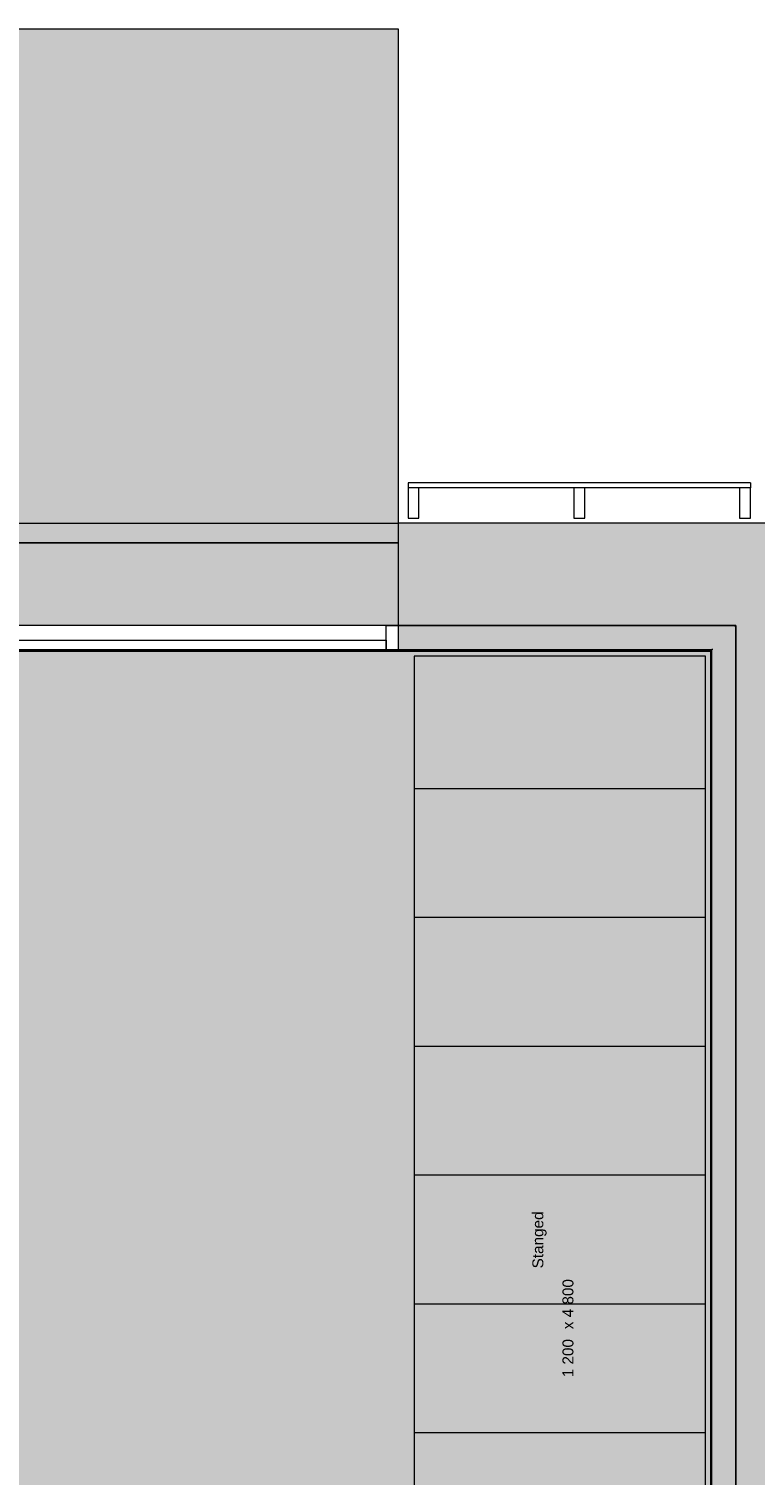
# Model space of a CAD drawing. Header units: millimetres. Extents: x -30 to 102382, y -31808 to 51594.
# Tile 78 of 172: x 44839 to 47829, y 34475 to 40425. Entities that reach past the tile are written whole.
import ezdxf
from ezdxf.enums import TextEntityAlignment as Align

# ---------------------------------------------------------------- set-up
doc = ezdxf.new("R2010")
doc.units = ezdxf.units.MM
doc.header["$MEASUREMENT"] = 0
for name, pattern in [('Hidden Line', [95.25, 63.5, -31.75]), ('tl_xref_DASH_2.5-1.25', [3750, 2500, -1250]), ('Wipeout_Contour', [1000, 0, -1000])]:
    doc.linetypes.add(name, pattern=pattern)
for name, color, linetype in [('04 Välissein kandev proj.AR', 7, 'Continuous'), ('05 Sisesein proj.AR', 7, 'Continuous'), ('06 Põrand proj.AR', 7, 'Continuous'), ('13 Fassaadikate välisosa.AR', 7, 'Continuous'), ('20 Tehnoloogia.AR', 7, 'Continuous'), ('38 Jalapuhastusrestid.AR', 7, 'Continuous'), ('44 Sisustus_ erimööbel tähis.SA', 7, 'Continuous'), ('47 Siseviimistlus_ põrand.SA', 7, 'Continuous'), ('47 Siseviimistlus_ sein.SA', 7, 'Continuous')]:
    doc.layers.add(name, color=color, linetype=linetype)
doc.styles.add('GENERATED_STYLE_3', font='arial.ttf')

# ---------------------------------------------------------------- blocks, each defined once
blk = doc.blocks.new('Rectangular Window Opening 26_7')
at = {"layer": '47 Siseviimistlus_ sein.SA', "color": 7, "linetype": 'Continuous', "lineweight": 13}
for p, q in [((-1380, 5), (1380, 5)), ((-1380, 0), (-1380, 5)), ((-1380, 0), (1380, 0)), ((1380, 0), (1380, 5))]:
    blk.add_line(p, q, dxfattribs=at)
blk = doc.blocks.new('Bookshelf 02 26[133]_2', base_point=(46425, 37845))
at = {"layer": '20 Tehnoloogia.AR', "color": 7, "linetype": 'Continuous', "lineweight": 20}
for p, q in [((46425, 37300), (47625, 37300)), ((46425, 36770), (47625, 36770)), ((46425, 36240), (47625, 36240)), ((46425, 35710), (47625, 35710)), ((46425, 35180), (47625, 35180)), ((46425, 34650), (47625, 34650)), ((46425, 34120), (47625, 34120)), ((46425, 33590), (47625, 33590))]:
    blk.add_line(p, q, dxfattribs=at)
at = {"layer": '20 Tehnoloogia.AR', "color": 7, "linetype": 'Continuous', "lineweight": 20, "flags": 128}
blk.add_lwpolyline([(46425, 37845), (46425, 33045), (47625, 33045), (47625, 37845)], close=True, dxfattribs=at)
blk = doc.blocks.new('FSD-01[422]_2', base_point=(46400, 38412))
at = {"color": 254, "linetype": 'Wipeout_Contour', "lineweight": 0, "ltscale": 241175.082537}
blk.add_wipeout([(46400, 38412), (46445, 38412), (46445, 38537), (46400, 38537)], dxfattribs=at).dxf.layer = '13 Fassaadikate välisosa.AR'
at = {"color": 254, "linetype": 'Wipeout_Contour', "lineweight": 0, "ltscale": 243283.253167}
blk.add_wipeout([(47082.5, 38412), (47127.5, 38412), (47127.5, 38537), (47082.5, 38537)], dxfattribs=at).dxf.layer = '13 Fassaadikate välisosa.AR'
at = {"color": 254, "linetype": 'Wipeout_Contour', "lineweight": 0, "ltscale": 245403.683547}
blk.add_wipeout([(47765, 38412), (47810, 38412), (47810, 38537), (47765, 38537)], dxfattribs=at).dxf.layer = '13 Fassaadikate välisosa.AR'
at = {"layer": '13 Fassaadikate välisosa.AR', "color": 7, "linetype": 'Continuous', "lineweight": 20}
for p, q in [((47810, 38557), (46400, 38557)), ((46400, 38557), (46400, 38537)), ((47810, 38557), (46400, 38557)), ((46400, 38557), (46400, 38537)), ((47810, 38557), (46400, 38557)), ((46400, 38557), (46400, 38537)), ((47810, 38557), (46400, 38557)), ((46400, 38557), (46400, 38537)), ((47810, 38557), (47810, 38537)), ((47810, 38557), (47810, 38537)), ((47810, 38557), (47810, 38537)), ((47810, 38557), (47810, 38537)), ((46445, 38537), (46400, 38537)), ((46400, 38537), (46400, 38412)), ((47810, 38537), (46400, 38537)), ((47810, 38537), (46400, 38537)), ((47810, 38537), (46400, 38537)), ((47810, 38537), (46400, 38537)), ((46445, 38412), (46445, 38537)), ((47127.5, 38537), (47082.5, 38537)), ((47082.5, 38537), (47082.5, 38412)), ((47127.5, 38412), (47127.5, 38537)), ((47810, 38537), (47765, 38537)), ((47765, 38537), (47765, 38412)), ((47810, 38412), (47810, 38537)), ((46400, 38412), (46445, 38412)), ((47082.5, 38412), (47127.5, 38412)), ((47765, 38412), (47810, 38412))]:
    blk.add_line(p, q, dxfattribs=at)
blk = doc.blocks.new('FSD-02[423]_2', base_point=(46400, 38412))
at = {"color": 254, "linetype": 'Wipeout_Contour', "lineweight": 0, "ltscale": 241175.082542}
blk.add_wipeout([(46400, 38412), (46445, 38412), (46445, 38537), (46400, 38537)], dxfattribs=at).dxf.layer = '13 Fassaadikate välisosa.AR'
at = {"color": 254, "linetype": 'Wipeout_Contour', "lineweight": 0, "ltscale": 243283.253171}
blk.add_wipeout([(47082.5, 38412), (47127.5, 38412), (47127.5, 38537), (47082.5, 38537)], dxfattribs=at).dxf.layer = '13 Fassaadikate välisosa.AR'
at = {"color": 254, "linetype": 'Wipeout_Contour', "lineweight": 0, "ltscale": 245403.683552}
blk.add_wipeout([(47765, 38412), (47810, 38412), (47810, 38537), (47765, 38537)], dxfattribs=at).dxf.layer = '13 Fassaadikate välisosa.AR'
at = {"layer": '13 Fassaadikate välisosa.AR', "color": 7, "linetype": 'Continuous', "lineweight": 20}
for p, q in [((47810, 38557), (46400, 38557)), ((46400, 38557), (46400, 38537)), ((47810, 38557), (46400, 38557)), ((46400, 38557), (46400, 38537)), ((47810, 38557), (46400, 38557)), ((46400, 38557), (46400, 38537)), ((47810, 38557), (46400, 38557)), ((46400, 38557), (46400, 38537)), ((47810, 38557), (46400, 38557)), ((46400, 38557), (46400, 38537)), ((47810, 38557), (46400, 38557)), ((46400, 38557), (46400, 38537)), ((47810, 38557), (46400, 38557)), ((46400, 38557), (46400, 38537)), ((47810, 38557), (46400, 38557)), ((46400, 38557), (46400, 38537)), ((47810, 38557), (46400, 38557)), ((46400, 38557), (46400, 38537)), ((47810, 38557), (47810, 38537)), ((47810, 38557), (47810, 38537)), ((47810, 38557), (47810, 38537)), ((47810, 38557), (47810, 38537)), ((47810, 38557), (47810, 38537)), ((47810, 38557), (47810, 38537)), ((47810, 38557), (47810, 38537)), ((47810, 38557), (47810, 38537)), ((47810, 38557), (47810, 38537)), ((46445, 38537), (46400, 38537)), ((46400, 38537), (46400, 38412)), ((47810, 38537), (46400, 38537)), ((47810, 38537), (46400, 38537)), ((47810, 38537), (46400, 38537)), ((47810, 38537), (46400, 38537)), ((47810, 38537), (46400, 38537)), ((47810, 38537), (46400, 38537)), ((47810, 38537), (46400, 38537)), ((47810, 38537), (46400, 38537)), ((47810, 38537), (46400, 38537)), ((46445, 38412), (46445, 38537)), ((47127.5, 38537), (47082.5, 38537)), ((47082.5, 38537), (47082.5, 38412)), ((47127.5, 38412), (47127.5, 38537)), ((47810, 38537), (47765, 38537)), ((47765, 38537), (47765, 38412)), ((47810, 38412), (47810, 38537)), ((46400, 38412), (46445, 38412)), ((47082.5, 38412), (47127.5, 38412)), ((47765, 38412), (47810, 38412))]:
    blk.add_line(p, q, dxfattribs=at)
blk = doc.blocks.new('FSD-02[424]_2', base_point=(46400, 38412))
at = {"color": 254, "linetype": 'Wipeout_Contour', "lineweight": 0, "ltscale": 241175.082542}
blk.add_wipeout([(46400, 38412), (46445, 38412), (46445, 38537), (46400, 38537)], dxfattribs=at).dxf.layer = '13 Fassaadikate välisosa.AR'
at = {"color": 254, "linetype": 'Wipeout_Contour', "lineweight": 0, "ltscale": 243283.253171}
blk.add_wipeout([(47082.5, 38412), (47127.5, 38412), (47127.5, 38537), (47082.5, 38537)], dxfattribs=at).dxf.layer = '13 Fassaadikate välisosa.AR'
at = {"color": 254, "linetype": 'Wipeout_Contour', "lineweight": 0, "ltscale": 245403.683552}
blk.add_wipeout([(47765, 38412), (47810, 38412), (47810, 38537), (47765, 38537)], dxfattribs=at).dxf.layer = '13 Fassaadikate välisosa.AR'
at = {"layer": '13 Fassaadikate välisosa.AR', "color": 7, "linetype": 'Continuous', "lineweight": 20}
for p, q in [((47810, 38557), (46400, 38557)), ((46400, 38557), (46400, 38537)), ((47810, 38557), (46400, 38557)), ((46400, 38557), (46400, 38537)), ((47810, 38557), (46400, 38557)), ((46400, 38557), (46400, 38537)), ((47810, 38557), (46400, 38557)), ((46400, 38557), (46400, 38537)), ((47810, 38557), (46400, 38557)), ((46400, 38557), (46400, 38537)), ((47810, 38557), (46400, 38557)), ((46400, 38557), (46400, 38537)), ((47810, 38557), (46400, 38557)), ((46400, 38557), (46400, 38537)), ((47810, 38557), (46400, 38557)), ((46400, 38557), (46400, 38537)), ((47810, 38557), (46400, 38557)), ((46400, 38557), (46400, 38537)), ((47810, 38557), (47810, 38537)), ((47810, 38557), (47810, 38537)), ((47810, 38557), (47810, 38537)), ((47810, 38557), (47810, 38537)), ((47810, 38557), (47810, 38537)), ((47810, 38557), (47810, 38537)), ((47810, 38557), (47810, 38537)), ((47810, 38557), (47810, 38537)), ((47810, 38557), (47810, 38537)), ((46445, 38537), (46400, 38537)), ((46400, 38537), (46400, 38412)), ((47810, 38537), (46400, 38537)), ((47810, 38537), (46400, 38537)), ((47810, 38537), (46400, 38537)), ((47810, 38537), (46400, 38537)), ((47810, 38537), (46400, 38537)), ((47810, 38537), (46400, 38537)), ((47810, 38537), (46400, 38537)), ((47810, 38537), (46400, 38537)), ((47810, 38537), (46400, 38537)), ((46445, 38412), (46445, 38537)), ((47127.5, 38537), (47082.5, 38537)), ((47082.5, 38537), (47082.5, 38412)), ((47127.5, 38412), (47127.5, 38537)), ((47810, 38537), (47765, 38537)), ((47765, 38537), (47765, 38412)), ((47810, 38412), (47810, 38537)), ((46400, 38412), (46445, 38412)), ((47082.5, 38412), (47127.5, 38412)), ((47765, 38412), (47810, 38412))]:
    blk.add_line(p, q, dxfattribs=at)
blk = doc.blocks.new('Label_18_2', base_point=(47025, 34877.6))
at = {"layer": '44 Sisustus_ erimööbel tähis.SA', "color": 8, "lineweight": 13, "insert": (47035.9, 34877.6), "char_height": 45, "attachment_point": 1, "rotation": 90, "style": 'GENERATED_STYLE_3'}
blk.add_mtext('{\\A1;\\fArial|b0|i0|c0|p0;1\xa0200{\\A1;\\fArial|b0|i0|c0|p0;\\H0.66000x;\\S^  ;}{\\A1;\\fArial|b0|i0|c0|p0;\\H0.66000x;\\S^  ;} x 4\xa0800{\\A1;\\fArial|b0|i0|c0|p0;\\H0.66000x;\\S^  ;}{\\A1;\\fArial|b0|i0|c0|p0;\\H0.66000x;\\S^  ;}{\\A1;\\fArial|b0|i0|c0|p0;\\H0.66000x;\\S^  ;}{\\A1;\\fArial|b0|i0|c0|p0;\\H0.66000x;\\S^  ;}{\\A1;\\fArial|b0|i0|c0|p0;\\H0.66000x;\\S^  ;}{\\A1;\\fArial|b0|i0|c0|p0;\\H0.66000x;\\S^  ;}{\\A1;\\fArial|b0|i0|c0|p0;\\H0.66000x;\\S^  ;}{\\A1;\\fArial|b0|i0|c0|p0;\\H0.66000x;\\S^  ;}{\\A1;\\fArial|b0|i0|c0|p0;\\H0.66000x;\\S^  ;}}', dxfattribs=at)
at = {"layer": '44 Sisustus_ erimööbel tähis.SA', "color": 8, "lineweight": 13, "style": 'GENERATED_STYLE_3'}
blk.add_attdef('DUMMY_92', text='', height=45, rotation=90, dxfattribs=at).set_placement((47025, 34877.6), align=Align.TOP_LEFT)
blk = doc.blocks.new('Label_20_2', base_point=(46972.8, 35449.2))
at = {"layer": '44 Sisustus_ erimööbel tähis.SA', "color": 8, "lineweight": 13, "insert": (46912.1, 35325.7), "char_height": 45, "attachment_point": 1, "rotation": 90, "style": 'GENERATED_STYLE_3'}
blk.add_mtext('{\\A1;\\fArial|b0|i0|c0|p0;Stanged {\\A1;\\fArial|b0|i0|c0|p0;\\H0.66000x;\\S^  ;}{\\A1;\\fArial|b0|i0|c0|p0;\\H0.66000x;\\S^  ;}}', dxfattribs=at)
blk = doc.blocks.new('Vertical Sliding Garage Door 26_2')
at = {"layer": '04 Välissein kandev proj.AR', "color": 7, "linetype": 'Continuous', "lineweight": 13}
for p, q in [((-1380, 0), (-1430, 0)), ((-1430, 0), (-1430, -100)), ((1380, 0), (-1380, 0)), ((-1380, 0), (-1380, -40)), ((-1380, -100), (-1380, 0)), ((1380, -40), (1380, 0)), ((1430, 0), (1380, 0)), ((1380, 0), (1380, -100)), ((1430, -100), (1430, 0)), ((-1380, -40), (1380, -40)), ((-1430, -100), (-1380, -100)), ((-1430, -290), (-1430, -100)), ((1380, -100), (1430, -100)), ((1430, -290), (1430, -100)), ((-1430, -450), (-1430, -290)), ((1430, -450), (1430, -290)), ((-1430, -500), (-1430, -450)), ((1430, -500), (1430, -450)), ((-1430, -522), (-1430, -500)), ((-1430, -522), (1430, -522)), ((1430, -522), (1430, -500))]:
    blk.add_line(p, q, dxfattribs=at)

msp = doc.modelspace()

# ---------------------------------------------------------------- hatches: boundary and pattern name
at = {"layer": '05 Sisesein proj.AR', "linetype": 'Continuous', "lineweight": 13}
for points in [[(47655, 37875), (47745, 37965), (47655, 37965)], [(47655, 37875), (47745, 37875), (47745, 37965)], [(47745, 37965), (47750, 37970), (47745, 37970)], [(47745, 37965), (47750, 37965), (47750, 37970)], [(47745, 37965), (47745, 33200), (47750, 33200), (47750, 37965)], [(47750, 37970), (47750, 32400), (47940, 32400), (47940, 37970)], [(47650, 37875), (46360, 37875), (46360, 37870), (47650, 37870)], [(47650, 37870), (47655, 37875), (47650, 37875)], [(47650, 37870), (47655, 37870), (47655, 37875)], [(47650, 37870), (47650, 33200), (47655, 33200), (47655, 37870)], [(47655, 37875), (47655, 33200), (47745, 33200), (47745, 37875)]]:
    msp.add_hatch(color=252, dxfattribs=at).paths.add_polyline_path(points)
at = {"layer": '47 Siseviimistlus_ põrand.SA', "linetype": 'Continuous', "lineweight": 0}
msp.add_hatch(color=27, dxfattribs=at).paths.add_polyline_path([(42990, 37870), (42990, 30600), (47650, 30600), (47650, 37870)])
at = {"layer": '47 Siseviimistlus_ sein.SA', "linetype": 'Continuous', "lineweight": 13}
for points in [[(46360, 37870), (46360, 37865), (47645, 37865), (47645, 37870)], [(47645, 37865), (47650, 37865), (47650, 37870)], [(47645, 37870), (47645, 37865), (47650, 37870)], [(47645, 37865), (47645, 33200), (47650, 33200), (47650, 37865)]]:
    msp.add_hatch(color=252, dxfattribs=at).paths.add_polyline_path(points)

# ---------------------------------------------------------------- linework, layer by layer
at = {"layer": '05 Sisesein proj.AR', "color": 7, "linetype": 'Hidden Line', "lineweight": 20, "flags": 128}
for points in [[(46360, 37970), (43500, 37970)], [(43500, 37870), (46360, 37870)]]:
    msp.add_lwpolyline(points, dxfattribs=at)
at = {"layer": '05 Sisesein proj.AR', "color": 7, "linetype": 'Continuous', "lineweight": 20, "flags": 128}
for points in [[(47750, 37970), (47745, 37970)], [(47750, 37970), (47750, 32400)], [(47750, 33200), (47750, 37970)], [(46360, 37870), (47650, 37870)], [(47650, 37870), (47650, 33200)]]:
    msp.add_lwpolyline(points, dxfattribs=at)
at = {"layer": '06 Põrand proj.AR', "color": 7, "linetype": 'Continuous', "lineweight": 20, "flags": 128}
msp.add_lwpolyline([(42890, 30500), (47750, 30500), (47750, 37970), (42890, 37970)], close=True, dxfattribs=at)
at = {"layer": '47 Siseviimistlus_ põrand.SA', "color": 253, "linetype": 'tl_xref_DASH_2.5-1.25', "lineweight": 13, "flags": 128}
msp.add_lwpolyline([(42990, 37870), (42990, 30600), (47650, 30600), (47650, 37870)], close=True, dxfattribs=at)
at = {"layer": '47 Siseviimistlus_ sein.SA', "color": 7, "linetype": 'Continuous', "lineweight": 20}
msp.add_line((46360, 37865), (46360, 37870), dxfattribs=at)
at = {"layer": '47 Siseviimistlus_ sein.SA', "color": 7, "linetype": 'Continuous', "lineweight": 20, "flags": 128}
for points in [[(47650, 37870), (46360, 37870)], [(46360, 37865), (47645, 37865)], [(47645, 37865), (47645, 33200)], [(47650, 37870), (47650, 37865)], [(47650, 33200), (47650, 37865)]]:
    msp.add_lwpolyline(points, dxfattribs=at)

# ---------------------------------------------------------------- block references
at = {"layer": '13 Fassaadikate välisosa.AR', "color": 7, "linetype": 'Continuous', "lineweight": 20}
msp.add_blockref('FSD-01[422]_2', (46400, 38412), dxfattribs=at)
at = {"layer": '20 Tehnoloogia.AR', "color": 7, "linetype": 'Continuous', "lineweight": 20}
msp.add_blockref('Bookshelf 02 26[133]_2', (46425, 37845), dxfattribs=at)
at = {"layer": '44 Sisustus_ erimööbel tähis.SA', "color": 11, "linetype": 'Continuous', "lineweight": 13}
for name, p in [('Label_20_2', (46972.8, 35449.2)), ('Label_18_2', (47025, 34877.6))]:
    msp.add_blockref(name, p, dxfattribs=at)
at = {"layer": '47 Siseviimistlus_ sein.SA', "color": 7, "linetype": 'Continuous', "lineweight": 13, "zscale": 1000}
msp.add_blockref('Rectangular Window Opening 26_7', (44980, 37865), dxfattribs=at)

# ---------------------------------------------------------------- wipeouts: each hides what was drawn before it
at = {"color": 254, "linetype": 'Wipeout_Contour', "lineweight": 0, "ltscale": 238998.988035}
msp.add_wipeout([(43500, 40425.1), (43500, 38310.1), (46360, 38310.1), (46360, 40425.1)], dxfattribs=at).dxf.layer = '38 Jalapuhastusrestid.AR'

# ---------------------------------------------------------------- next in the draw order: hatches: boundary and pattern name
at = {"layer": '38 Jalapuhastusrestid.AR', "linetype": 'Continuous', "lineweight": 13}
h = msp.add_hatch(dxfattribs=at)
h.set_pattern_fill('30_Konst__betoon_03_0002', color=253, style=0, pattern_type=2)
h.set_pattern_definition([(44.9832, (43500.007, 38415.044), (-33.4108, 33.3911), [0, -31.49074, 0, -47.2361]), (110.0109, (43605.007, 38415.045), (44.40047, 16.151), [0, -23.088, 0, -39.8793])])
h.paths.add_polyline_path([(43500, 40425.1), (43500, 38310.1), (46360, 38310.1), (46360, 40425.1)])

# ---------------------------------------------------------------- next in the draw order: linework, layer by layer
at = {"layer": '04 Välissein kandev proj.AR', "color": 7, "linetype": 'Continuous', "lineweight": 20}
msp.add_line((46360, 38392), (46360, 38370), dxfattribs=at)
at = {"layer": '38 Jalapuhastusrestid.AR', "color": 7, "linetype": 'Continuous', "lineweight": 20, "flags": 128}
for points in [[(43500, 40425.1), (46360, 40425.1)], [(46360, 40425.1), (46360, 38310.1)], [(46360, 38310.1), (43500, 38310.1)]]:
    msp.add_lwpolyline(points, dxfattribs=at)

# ---------------------------------------------------------------- next in the draw order: block references
at = {"layer": '13 Fassaadikate välisosa.AR', "color": 7, "linetype": 'Continuous', "lineweight": 20}
msp.add_blockref('FSD-02[423]_2', (46400, 38412), dxfattribs=at)

# ---------------------------------------------------------------- next in the draw order: block references
msp.add_blockref('FSD-02[424]_2', (46400, 38412), dxfattribs=at)

# ---------------------------------------------------------------- next in the draw order: wipeouts: each hides what was drawn before it
at = {"color": 254, "linetype": 'Wipeout_Contour', "lineweight": 0, "ltscale": 235770.940116}
msp.add_wipeout([(43500, 38310.1), (43500, 37970.1), (46360, 37970.1), (46360, 38310.1)], dxfattribs=at).dxf.layer = '38 Jalapuhastusrestid.AR'

# ---------------------------------------------------------------- next in the draw order: hatches: boundary and pattern name
at = {"layer": '04 Välissein kandev proj.AR', "linetype": 'Continuous', "lineweight": 13}
for points in [[(46360, 38370), (49300, 38370), (49300, 38392), (46360, 38392)], [(46360, 38320), (49300, 38320), (49300, 38370), (46360, 38370)], [(46360, 38160), (49300, 38160), (49300, 38252), (49300, 38320), (46360, 38320)], [(46360, 38160), (46360, 37970), (49300, 37970), (49300, 38160)]]:
    msp.add_hatch(color=252, dxfattribs=at).paths.add_polyline_path(points)
at = {"layer": '05 Sisesein proj.AR', "linetype": 'Continuous', "lineweight": 13}
for points in [[(47745, 37970), (46360, 37970), (46360, 37965), (47745, 37965)], [(47655, 37965), (46360, 37965), (46360, 37875), (47655, 37875)]]:
    msp.add_hatch(color=252, dxfattribs=at).paths.add_polyline_path(points)
at = {"layer": '38 Jalapuhastusrestid.AR', "linetype": 'Continuous', "lineweight": 13}
h = msp.add_hatch(dxfattribs=at)
h.set_pattern_fill('30_Konst__betoon_03_0002', color=253, style=0, pattern_type=2)
h.set_pattern_definition([(45, (43500.007, 38075.106), (-33.4108, 33.4108), [0, -31.5, 0, -47.25]), (110, (43605.007, 38075.106), (44.4005, 16.1605), [0, -23.1, 0, -39.9])])
h.paths.add_polyline_path([(43500, 38310.1), (43500, 37970.1), (46360, 37970.1), (46360, 38310.1)])

# ---------------------------------------------------------------- next in the draw order: linework, layer by layer
at = {"layer": '04 Välissein kandev proj.AR', "color": 7, "linetype": 'Continuous', "lineweight": 20}
for p, q in [((46360, 38370), (46360, 38320)), ((46360, 38320), (46360, 38160)), ((46360, 38160), (46360, 37970))]:
    msp.add_line(p, q, dxfattribs=at)
at = {"layer": '04 Välissein kandev proj.AR', "color": 7, "linetype": 'Continuous', "lineweight": 20, "flags": 128}
for points in [[(49300, 38392), (46360, 38392)], [(46360, 37970), (47750, 37970)]]:
    msp.add_lwpolyline(points, dxfattribs=at)
at = {"layer": '05 Sisesein proj.AR', "color": 7, "linetype": 'Continuous', "lineweight": 20, "flags": 128}
msp.add_lwpolyline([(47745, 37970), (46360, 37970)], dxfattribs=at)
at = {"layer": '38 Jalapuhastusrestid.AR', "color": 7, "linetype": 'Continuous', "lineweight": 20, "flags": 128}
for points in [[(43500, 38310.1), (46360, 38310.1)], [(46360, 38310.1), (46360, 37970.1)], [(46360, 37970.1), (43500, 37970.1)]]:
    msp.add_lwpolyline(points, dxfattribs=at)

# ---------------------------------------------------------------- next in the draw order: block references
at = {"layer": '04 Välissein kandev proj.AR', "color": 7, "linetype": 'Continuous', "lineweight": 13, "xscale": -1, "zscale": 1000, "rotation": 180}
msp.add_blockref('Vertical Sliding Garage Door 26_2', (44930, 37870), dxfattribs=at)

doc.saveas('drawing.dxf')
